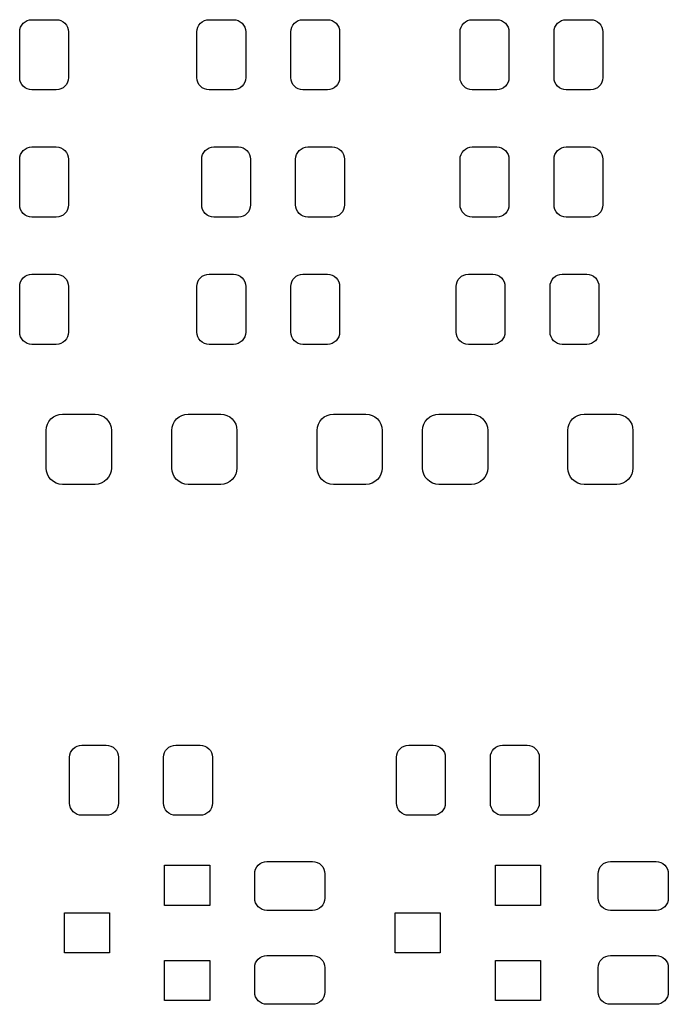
# Model space of a CAD drawing. Extents: x 0.14 to 2.33, y -2.15 to -0.5.
# Tile 5 of 5: x 1.82 to 2.33, y -1.39 to -0.61. Entities that reach past the tile are written whole.
import ezdxf

# ---------------------------------------------------------------- set-up
doc = ezdxf.new("R2010")
doc.units = 0
doc.header["$MEASUREMENT"] = 0
doc.layers.add('BLACK', color=7, linetype='CONTINUOUS')

msp = doc.modelspace()

# ---------------------------------------------------------------- linework, layer by layer
at = {"layer": 'BLACK', "linetype": 'CONTINUOUS'}
for p, q in [((1.8179, -0.620165), (1.81845, -0.618365)), ((1.81845, -0.618365), (1.81933, -0.616706)), ((1.81933, -0.616706), (1.82053, -0.615252)), ((1.82053, -0.615252), (1.82198, -0.614058)), ((1.82198, -0.614058), (1.82364, -0.613171)), ((1.82364, -0.613171), (1.82544, -0.612625)), ((1.82544, -0.612625), (1.82731, -0.612441)), ((1.82731, -0.612441), (1.84651, -0.612441)), ((1.84651, -0.612441), (1.84838, -0.612625)), ((1.84838, -0.612625), (1.85018, -0.613171)), ((1.85018, -0.613171), (1.85184, -0.614058)), ((1.85184, -0.614058), (1.85329, -0.615252)), ((1.85329, -0.615252), (1.85449, -0.616706)), ((1.85449, -0.616706), (1.85537, -0.618365)), ((1.85537, -0.618365), (1.85592, -0.620165)), ((1.95717, -0.620165), (1.95772, -0.618365)), ((1.95772, -0.618365), (1.95861, -0.616706)), ((1.95861, -0.616706), (1.9598, -0.615252)), ((1.9598, -0.615252), (1.96125, -0.614058)), ((1.96125, -0.614058), (1.96291, -0.613171)), ((1.96291, -0.613171), (1.96471, -0.612625)), ((1.96471, -0.612625), (1.96658, -0.612441)), ((1.96658, -0.612441), (1.98578, -0.612441)), ((1.98578, -0.612441), (1.98765, -0.612625)), ((1.98765, -0.612625), (1.98945, -0.613171)), ((1.98945, -0.613171), (1.99111, -0.614058)), ((1.99111, -0.614058), (1.99256, -0.615252)), ((1.99256, -0.615252), (1.99376, -0.616706)), ((1.99376, -0.616706), (1.99464, -0.618365)), ((1.99464, -0.618365), (1.99519, -0.620165)), ((2.03099, -0.620165), (2.03154, -0.618365)), ((2.03154, -0.618365), (2.03242, -0.616706)), ((2.03242, -0.616706), (2.03362, -0.615252)), ((2.03362, -0.615252), (2.03507, -0.614058)), ((2.03507, -0.614058), (2.03673, -0.613171)), ((2.03673, -0.613171), (2.03853, -0.612625)), ((2.03853, -0.612625), (2.0404, -0.612441)), ((2.0404, -0.612441), (2.0596, -0.612441)), ((2.0596, -0.612441), (2.06147, -0.612625)), ((2.06147, -0.612625), (2.06327, -0.613171)), ((2.06327, -0.613171), (2.06493, -0.614058)), ((2.06493, -0.614058), (2.06638, -0.615252)), ((2.06638, -0.615252), (2.06758, -0.616706)), ((2.06758, -0.616706), (2.06846, -0.618365)), ((2.06846, -0.618365), (2.06901, -0.620165)), ((2.16408, -0.620165), (2.16463, -0.618365)), ((2.16463, -0.618365), (2.16551, -0.616706)), ((2.16551, -0.616706), (2.16671, -0.615252)), ((2.16671, -0.615252), (2.16816, -0.614058)), ((2.16816, -0.614058), (2.16982, -0.613171)), ((2.16982, -0.613171), (2.17162, -0.612625)), ((2.17162, -0.612625), (2.17349, -0.612441)), ((2.17349, -0.612441), (2.19269, -0.612441)), ((2.19269, -0.612441), (2.19456, -0.612625)), ((2.19456, -0.612625), (2.19636, -0.613171)), ((2.19636, -0.613171), (2.19802, -0.614058)), ((2.19802, -0.614058), (2.19947, -0.615252)), ((2.19947, -0.615252), (2.20067, -0.616706)), ((2.20067, -0.616706), (2.20155, -0.618365)), ((2.20155, -0.618365), (2.2021, -0.620165)), ((2.2379, -0.620165), (2.23845, -0.618365)), ((2.23845, -0.618365), (2.23933, -0.616706)), ((2.23933, -0.616706), (2.24053, -0.615252)), ((2.24053, -0.615252), (2.24198, -0.614058)), ((2.24198, -0.614058), (2.24364, -0.613171)), ((2.24364, -0.613171), (2.24544, -0.612625)), ((2.24544, -0.612625), (2.24731, -0.612441)), ((2.24731, -0.612441), (2.26651, -0.612441)), ((2.26651, -0.612441), (2.26838, -0.612625)), ((2.26838, -0.612625), (2.27018, -0.613171)), ((2.27018, -0.613171), (2.27184, -0.614058)), ((2.27184, -0.614058), (2.27329, -0.615252)), ((2.27329, -0.615252), (2.27449, -0.616706)), ((2.27449, -0.616706), (2.27537, -0.618365)), ((2.27537, -0.618365), (2.27592, -0.620165)), ((1.81772, -0.622037), (1.8179, -0.620165)), ((1.81772, -0.657963), (1.81772, -0.622037)), ((1.85592, -0.620165), (1.8561, -0.622037)), ((1.8561, -0.622037), (1.8561, -0.657963)), ((1.95699, -0.622037), (1.95717, -0.620165)), ((1.95699, -0.657963), (1.95699, -0.622037)), ((1.99519, -0.620165), (1.99537, -0.622037)), ((1.99537, -0.622037), (1.99537, -0.657963)), ((2.03081, -0.622037), (2.03099, -0.620165)), ((2.03081, -0.657963), (2.03081, -0.622037)), ((2.06901, -0.620165), (2.06919, -0.622037)), ((2.06919, -0.622037), (2.06919, -0.657963)), ((2.1639, -0.622037), (2.16408, -0.620165)), ((2.1639, -0.657963), (2.1639, -0.622037)), ((2.2021, -0.620165), (2.20228, -0.622037)), ((2.20228, -0.622037), (2.20228, -0.657963)), ((2.23772, -0.622037), (2.2379, -0.620165)), ((2.23772, -0.657963), (2.23772, -0.622037)), ((2.27592, -0.620165), (2.2761, -0.622037)), ((2.2761, -0.622037), (2.2761, -0.657963)), ((1.8179, -0.659835), (1.81772, -0.657963)), ((1.81845, -0.661635), (1.8179, -0.659835)), ((1.81933, -0.663294), (1.81845, -0.661635)), ((1.82053, -0.664748), (1.81933, -0.663294)), ((1.82198, -0.665942), (1.82053, -0.664748)), ((1.85329, -0.664748), (1.85184, -0.665942)), ((1.85449, -0.663294), (1.85329, -0.664748)), ((1.85537, -0.661635), (1.85449, -0.663294)), ((1.85592, -0.659835), (1.85537, -0.661635)), ((1.8561, -0.657963), (1.85592, -0.659835)), ((1.95717, -0.659835), (1.95699, -0.657963)), ((1.95772, -0.661635), (1.95717, -0.659835)), ((1.95861, -0.663294), (1.95772, -0.661635)), ((1.9598, -0.664748), (1.95861, -0.663294)), ((1.96125, -0.665942), (1.9598, -0.664748)), ((1.99256, -0.664748), (1.99111, -0.665942)), ((1.99376, -0.663294), (1.99256, -0.664748)), ((1.99464, -0.661635), (1.99376, -0.663294)), ((1.99519, -0.659835), (1.99464, -0.661635)), ((1.99537, -0.657963), (1.99519, -0.659835)), ((2.03099, -0.659835), (2.03081, -0.657963)), ((2.03154, -0.661635), (2.03099, -0.659835)), ((2.03242, -0.663294), (2.03154, -0.661635)), ((2.03362, -0.664748), (2.03242, -0.663294)), ((2.03507, -0.665942), (2.03362, -0.664748)), ((2.06638, -0.664748), (2.06493, -0.665942)), ((2.06758, -0.663294), (2.06638, -0.664748)), ((2.06846, -0.661635), (2.06758, -0.663294)), ((2.06901, -0.659835), (2.06846, -0.661635)), ((2.06919, -0.657963), (2.06901, -0.659835)), ((2.16408, -0.659835), (2.1639, -0.657963)), ((2.16463, -0.661635), (2.16408, -0.659835)), ((2.16551, -0.663294), (2.16463, -0.661635)), ((2.16671, -0.664748), (2.16551, -0.663294)), ((2.16816, -0.665942), (2.16671, -0.664748)), ((2.19947, -0.664748), (2.19802, -0.665942)), ((2.20067, -0.663294), (2.19947, -0.664748)), ((2.20155, -0.661635), (2.20067, -0.663294)), ((2.2021, -0.659835), (2.20155, -0.661635)), ((2.20228, -0.657963), (2.2021, -0.659835)), ((2.2379, -0.659835), (2.23772, -0.657963)), ((2.23845, -0.661635), (2.2379, -0.659835)), ((2.23933, -0.663294), (2.23845, -0.661635)), ((2.24053, -0.664748), (2.23933, -0.663294)), ((2.24198, -0.665942), (2.24053, -0.664748)), ((2.27329, -0.664748), (2.27184, -0.665942)), ((2.27449, -0.663294), (2.27329, -0.664748)), ((2.27537, -0.661635), (2.27449, -0.663294)), ((2.27592, -0.659835), (2.27537, -0.661635)), ((2.2761, -0.657963), (2.27592, -0.659835)), ((1.82364, -0.666829), (1.82198, -0.665942)), ((1.82544, -0.667375), (1.82364, -0.666829)), ((1.82731, -0.667559), (1.82544, -0.667375)), ((1.84651, -0.667559), (1.82731, -0.667559)), ((1.84838, -0.667375), (1.84651, -0.667559)), ((1.85018, -0.666829), (1.84838, -0.667375)), ((1.85184, -0.665942), (1.85018, -0.666829)), ((1.96291, -0.666829), (1.96125, -0.665942)), ((1.96471, -0.667375), (1.96291, -0.666829)), ((1.96658, -0.667559), (1.96471, -0.667375)), ((1.98578, -0.667559), (1.96658, -0.667559)), ((1.98765, -0.667375), (1.98578, -0.667559)), ((1.98945, -0.666829), (1.98765, -0.667375)), ((1.99111, -0.665942), (1.98945, -0.666829)), ((2.03673, -0.666829), (2.03507, -0.665942)), ((2.03853, -0.667375), (2.03673, -0.666829)), ((2.0404, -0.667559), (2.03853, -0.667375)), ((2.0596, -0.667559), (2.0404, -0.667559)), ((2.06147, -0.667375), (2.0596, -0.667559)), ((2.06327, -0.666829), (2.06147, -0.667375)), ((2.06493, -0.665942), (2.06327, -0.666829)), ((2.16982, -0.666829), (2.16816, -0.665942)), ((2.17162, -0.667375), (2.16982, -0.666829)), ((2.17349, -0.667559), (2.17162, -0.667375)), ((2.19269, -0.667559), (2.17349, -0.667559)), ((2.19456, -0.667375), (2.19269, -0.667559)), ((2.19636, -0.666829), (2.19456, -0.667375)), ((2.19802, -0.665942), (2.19636, -0.666829)), ((2.24364, -0.666829), (2.24198, -0.665942)), ((2.24544, -0.667375), (2.24364, -0.666829)), ((2.24731, -0.667559), (2.24544, -0.667375)), ((2.26651, -0.667559), (2.24731, -0.667559)), ((2.26838, -0.667375), (2.26651, -0.667559)), ((2.27018, -0.666829), (2.26838, -0.667375)), ((2.27184, -0.665942), (2.27018, -0.666829)), ((1.8179, -0.720165), (1.81845, -0.718365)), ((1.81845, -0.718365), (1.81933, -0.716706)), ((1.81933, -0.716706), (1.82053, -0.715252)), ((1.82053, -0.715252), (1.82198, -0.714058)), ((1.82198, -0.714058), (1.82364, -0.713171)), ((1.82364, -0.713171), (1.82544, -0.712625)), ((1.82544, -0.712625), (1.82731, -0.712441)), ((1.82731, -0.712441), (1.84651, -0.712441)), ((1.84651, -0.712441), (1.84838, -0.712625)), ((1.84838, -0.712625), (1.85018, -0.713171)), ((1.85018, -0.713171), (1.85184, -0.714058)), ((1.85184, -0.714058), (1.85329, -0.715252)), ((1.85329, -0.715252), (1.85449, -0.716706)), ((1.85449, -0.716706), (1.85537, -0.718365)), ((1.85537, -0.718365), (1.85592, -0.720165)), ((1.96099, -0.720165), (1.96154, -0.718365)), ((1.96154, -0.718365), (1.96242, -0.716706)), ((1.96242, -0.716706), (1.96362, -0.715252)), ((1.96362, -0.715252), (1.96507, -0.714058)), ((1.96507, -0.714058), (1.96673, -0.713171)), ((1.96673, -0.713171), (1.96853, -0.712625)), ((1.96853, -0.712625), (1.9704, -0.712441)), ((1.9704, -0.712441), (1.9896, -0.712441)), ((1.9896, -0.712441), (1.99147, -0.712625)), ((1.99147, -0.712625), (1.99327, -0.713171)), ((1.99327, -0.713171), (1.99493, -0.714058)), ((1.99493, -0.714058), (1.99638, -0.715252)), ((1.99638, -0.715252), (1.99758, -0.716706)), ((1.99758, -0.716706), (1.99846, -0.718365)), ((1.99846, -0.718365), (1.99901, -0.720165)), ((2.03481, -0.720165), (2.03536, -0.718365)), ((2.03536, -0.718365), (2.03624, -0.716706)), ((2.03624, -0.716706), (2.03744, -0.715252)), ((2.03744, -0.715252), (2.03889, -0.714058)), ((2.03889, -0.714058), (2.04055, -0.713171)), ((2.04055, -0.713171), (2.04235, -0.712625)), ((2.04235, -0.712625), (2.04422, -0.712441)), ((2.04422, -0.712441), (2.06342, -0.712441)), ((2.06342, -0.712441), (2.06529, -0.712625)), ((2.06529, -0.712625), (2.06709, -0.713171)), ((2.06709, -0.713171), (2.06875, -0.714058)), ((2.06875, -0.714058), (2.0702, -0.715252)), ((2.0702, -0.715252), (2.07139, -0.716706)), ((2.07139, -0.716706), (2.07228, -0.718365)), ((2.07228, -0.718365), (2.07283, -0.720165)), ((2.16408, -0.720165), (2.16463, -0.718365)), ((2.16463, -0.718365), (2.16551, -0.716706)), ((2.16551, -0.716706), (2.16671, -0.715252)), ((2.16671, -0.715252), (2.16816, -0.714058)), ((2.16816, -0.714058), (2.16982, -0.713171)), ((2.16982, -0.713171), (2.17162, -0.712625)), ((2.17162, -0.712625), (2.17349, -0.712441)), ((2.17349, -0.712441), (2.19269, -0.712441)), ((2.19269, -0.712441), (2.19456, -0.712625)), ((2.19456, -0.712625), (2.19636, -0.713171)), ((2.19636, -0.713171), (2.19802, -0.714058)), ((2.19802, -0.714058), (2.19947, -0.715252)), ((2.19947, -0.715252), (2.20067, -0.716706)), ((2.20067, -0.716706), (2.20155, -0.718365)), ((2.20155, -0.718365), (2.2021, -0.720165)), ((2.2379, -0.720165), (2.23845, -0.718365)), ((2.23845, -0.718365), (2.23933, -0.716706)), ((2.23933, -0.716706), (2.24053, -0.715252)), ((2.24053, -0.715252), (2.24198, -0.714058)), ((2.24198, -0.714058), (2.24364, -0.713171)), ((2.24364, -0.713171), (2.24544, -0.712625)), ((2.24544, -0.712625), (2.24731, -0.712441)), ((2.24731, -0.712441), (2.26651, -0.712441)), ((2.26651, -0.712441), (2.26838, -0.712625)), ((2.26838, -0.712625), (2.27018, -0.713171)), ((2.27018, -0.713171), (2.27184, -0.714058)), ((2.27184, -0.714058), (2.27329, -0.715252)), ((2.27329, -0.715252), (2.27449, -0.716706)), ((2.27449, -0.716706), (2.27537, -0.718365)), ((2.27537, -0.718365), (2.27592, -0.720165)), ((1.81772, -0.722037), (1.8179, -0.720165)), ((1.81772, -0.757963), (1.81772, -0.722037)), ((1.85592, -0.720165), (1.8561, -0.722037)), ((1.8561, -0.722037), (1.8561, -0.757963)), ((1.96081, -0.722037), (1.96099, -0.720165)), ((1.96081, -0.757963), (1.96081, -0.722037)), ((1.99901, -0.720165), (1.99919, -0.722037)), ((1.99919, -0.722037), (1.99919, -0.757963)), ((2.03463, -0.722037), (2.03481, -0.720165)), ((2.03463, -0.757963), (2.03463, -0.722037)), ((2.07283, -0.720165), (2.07301, -0.722037)), ((2.07301, -0.722037), (2.07301, -0.757963)), ((2.1639, -0.722037), (2.16408, -0.720165)), ((2.1639, -0.757963), (2.1639, -0.722037)), ((2.2021, -0.720165), (2.20228, -0.722037)), ((2.20228, -0.722037), (2.20228, -0.757963)), ((2.23772, -0.722037), (2.2379, -0.720165)), ((2.23772, -0.757963), (2.23772, -0.722037)), ((2.27592, -0.720165), (2.2761, -0.722037)), ((2.2761, -0.722037), (2.2761, -0.757963)), ((1.8179, -0.759835), (1.81772, -0.757963)), ((1.8561, -0.757963), (1.85592, -0.759835)), ((1.96099, -0.759835), (1.96081, -0.757963)), ((1.99919, -0.757963), (1.99901, -0.759835)), ((2.03481, -0.759835), (2.03463, -0.757963)), ((2.07301, -0.757963), (2.07283, -0.759835)), ((2.16408, -0.759835), (2.1639, -0.757963)), ((2.20228, -0.757963), (2.2021, -0.759835)), ((2.2379, -0.759835), (2.23772, -0.757963)), ((2.2761, -0.757963), (2.27592, -0.759835)), ((1.81845, -0.761635), (1.8179, -0.759835)), ((1.81933, -0.763294), (1.81845, -0.761635)), ((1.82053, -0.764748), (1.81933, -0.763294)), ((1.82198, -0.765942), (1.82053, -0.764748)), ((1.85329, -0.764748), (1.85184, -0.765942)), ((1.85449, -0.763294), (1.85329, -0.764748)), ((1.85537, -0.761635), (1.85449, -0.763294)), ((1.85592, -0.759835), (1.85537, -0.761635)), ((1.96154, -0.761635), (1.96099, -0.759835)), ((1.96242, -0.763294), (1.96154, -0.761635)), ((1.96362, -0.764748), (1.96242, -0.763294)), ((1.96507, -0.765942), (1.96362, -0.764748)), ((1.99638, -0.764748), (1.99493, -0.765942)), ((1.99758, -0.763294), (1.99638, -0.764748)), ((1.99846, -0.761635), (1.99758, -0.763294)), ((1.99901, -0.759835), (1.99846, -0.761635)), ((2.03536, -0.761635), (2.03481, -0.759835)), ((2.03624, -0.763294), (2.03536, -0.761635)), ((2.03744, -0.764748), (2.03624, -0.763294)), ((2.03889, -0.765942), (2.03744, -0.764748)), ((2.0702, -0.764748), (2.06875, -0.765942)), ((2.07139, -0.763294), (2.0702, -0.764748)), ((2.07228, -0.761635), (2.07139, -0.763294)), ((2.07283, -0.759835), (2.07228, -0.761635)), ((2.16463, -0.761635), (2.16408, -0.759835)), ((2.16551, -0.763294), (2.16463, -0.761635)), ((2.16671, -0.764748), (2.16551, -0.763294)), ((2.16816, -0.765942), (2.16671, -0.764748)), ((2.19947, -0.764748), (2.19802, -0.765942)), ((2.20067, -0.763294), (2.19947, -0.764748)), ((2.20155, -0.761635), (2.20067, -0.763294)), ((2.2021, -0.759835), (2.20155, -0.761635)), ((2.23845, -0.761635), (2.2379, -0.759835)), ((2.23933, -0.763294), (2.23845, -0.761635)), ((2.24053, -0.764748), (2.23933, -0.763294)), ((2.24198, -0.765942), (2.24053, -0.764748)), ((2.27329, -0.764748), (2.27184, -0.765942)), ((2.27449, -0.763294), (2.27329, -0.764748)), ((2.27537, -0.761635), (2.27449, -0.763294)), ((2.27592, -0.759835), (2.27537, -0.761635)), ((1.82364, -0.766829), (1.82198, -0.765942)), ((1.82544, -0.767375), (1.82364, -0.766829)), ((1.82731, -0.767559), (1.82544, -0.767375)), ((1.84651, -0.767559), (1.82731, -0.767559)), ((1.84838, -0.767375), (1.84651, -0.767559)), ((1.85018, -0.766829), (1.84838, -0.767375)), ((1.85184, -0.765942), (1.85018, -0.766829)), ((1.96673, -0.766829), (1.96507, -0.765942)), ((1.96853, -0.767375), (1.96673, -0.766829)), ((1.9704, -0.767559), (1.96853, -0.767375)), ((1.9896, -0.767559), (1.9704, -0.767559)), ((1.99147, -0.767375), (1.9896, -0.767559)), ((1.99327, -0.766829), (1.99147, -0.767375)), ((1.99493, -0.765942), (1.99327, -0.766829)), ((2.04055, -0.766829), (2.03889, -0.765942)), ((2.04235, -0.767375), (2.04055, -0.766829)), ((2.04422, -0.767559), (2.04235, -0.767375)), ((2.06342, -0.767559), (2.04422, -0.767559)), ((2.06529, -0.767375), (2.06342, -0.767559)), ((2.06709, -0.766829), (2.06529, -0.767375)), ((2.06875, -0.765942), (2.06709, -0.766829)), ((2.16982, -0.766829), (2.16816, -0.765942)), ((2.17162, -0.767375), (2.16982, -0.766829)), ((2.17349, -0.767559), (2.17162, -0.767375)), ((2.19269, -0.767559), (2.17349, -0.767559)), ((2.19456, -0.767375), (2.19269, -0.767559)), ((2.19636, -0.766829), (2.19456, -0.767375)), ((2.19802, -0.765942), (2.19636, -0.766829)), ((2.24364, -0.766829), (2.24198, -0.765942)), ((2.24544, -0.767375), (2.24364, -0.766829)), ((2.24731, -0.767559), (2.24544, -0.767375)), ((2.26651, -0.767559), (2.24731, -0.767559)), ((2.26838, -0.767375), (2.26651, -0.767559)), ((2.27018, -0.766829), (2.26838, -0.767375)), ((2.27184, -0.765942), (2.27018, -0.766829)), ((1.8179, -0.820165), (1.81845, -0.818365)), ((1.81845, -0.818365), (1.81933, -0.816706)), ((1.81933, -0.816706), (1.82053, -0.815252)), ((1.82053, -0.815252), (1.82198, -0.814058)), ((1.82198, -0.814058), (1.82364, -0.813171)), ((1.82364, -0.813171), (1.82544, -0.812625)), ((1.82544, -0.812625), (1.82731, -0.812441)), ((1.82731, -0.812441), (1.84651, -0.812441)), ((1.84651, -0.812441), (1.84838, -0.812625)), ((1.84838, -0.812625), (1.85018, -0.813171)), ((1.85018, -0.813171), (1.85184, -0.814058)), ((1.85184, -0.814058), (1.85329, -0.815252)), ((1.85329, -0.815252), (1.85449, -0.816706)), ((1.85449, -0.816706), (1.85537, -0.818365)), ((1.85537, -0.818365), (1.85592, -0.820165)), ((1.95717, -0.820165), (1.95772, -0.818365)), ((1.95772, -0.818365), (1.95861, -0.816706)), ((1.95861, -0.816706), (1.9598, -0.815252)), ((1.9598, -0.815252), (1.96125, -0.814058)), ((1.96125, -0.814058), (1.96291, -0.813171)), ((1.96291, -0.813171), (1.96471, -0.812625)), ((1.96471, -0.812625), (1.96658, -0.812441)), ((1.96658, -0.812441), (1.98578, -0.812441)), ((1.98578, -0.812441), (1.98765, -0.812625)), ((1.98765, -0.812625), (1.98945, -0.813171)), ((1.98945, -0.813171), (1.99111, -0.814058)), ((1.99111, -0.814058), (1.99256, -0.815252)), ((1.99256, -0.815252), (1.99376, -0.816706)), ((1.99376, -0.816706), (1.99464, -0.818365)), ((1.99464, -0.818365), (1.99519, -0.820165)), ((2.03099, -0.820165), (2.03154, -0.818365)), ((2.03154, -0.818365), (2.03242, -0.816706)), ((2.03242, -0.816706), (2.03362, -0.815252)), ((2.03362, -0.815252), (2.03507, -0.814058)), ((2.03507, -0.814058), (2.03673, -0.813171)), ((2.03673, -0.813171), (2.03853, -0.812625)), ((2.03853, -0.812625), (2.0404, -0.812441)), ((2.0404, -0.812441), (2.0596, -0.812441)), ((2.0596, -0.812441), (2.06147, -0.812625)), ((2.06147, -0.812625), (2.06327, -0.813171)), ((2.06327, -0.813171), (2.06493, -0.814058)), ((2.06493, -0.814058), (2.06638, -0.815252)), ((2.06638, -0.815252), (2.06758, -0.816706)), ((2.06758, -0.816706), (2.06846, -0.818365)), ((2.06846, -0.818365), (2.06901, -0.820165)), ((2.16099, -0.820165), (2.16154, -0.818365)), ((2.16154, -0.818365), (2.16242, -0.816706)), ((2.16242, -0.816706), (2.16362, -0.815252)), ((2.16362, -0.815252), (2.16507, -0.814058)), ((2.16507, -0.814058), (2.16673, -0.813171)), ((2.16673, -0.813171), (2.16853, -0.812625)), ((2.16853, -0.812625), (2.1704, -0.812441)), ((2.1704, -0.812441), (2.1896, -0.812441)), ((2.1896, -0.812441), (2.19147, -0.812625)), ((2.19147, -0.812625), (2.19327, -0.813171)), ((2.19327, -0.813171), (2.19493, -0.814058)), ((2.19493, -0.814058), (2.19638, -0.815252)), ((2.19638, -0.815252), (2.19758, -0.816706)), ((2.19758, -0.816706), (2.19846, -0.818365)), ((2.19846, -0.818365), (2.19901, -0.820165)), ((2.23481, -0.820165), (2.23536, -0.818365)), ((2.23536, -0.818365), (2.23624, -0.816706)), ((2.23624, -0.816706), (2.23744, -0.815252)), ((2.23744, -0.815252), (2.23889, -0.814058)), ((2.23889, -0.814058), (2.24055, -0.813171)), ((2.24055, -0.813171), (2.24235, -0.812625)), ((2.24235, -0.812625), (2.24422, -0.812441)), ((2.24422, -0.812441), (2.26342, -0.812441)), ((2.26342, -0.812441), (2.26529, -0.812625)), ((2.26529, -0.812625), (2.26709, -0.813171)), ((2.26709, -0.813171), (2.26875, -0.814058)), ((2.26875, -0.814058), (2.2702, -0.815252)), ((2.2702, -0.815252), (2.27139, -0.816706)), ((2.27139, -0.816706), (2.27228, -0.818365)), ((2.27228, -0.818365), (2.27283, -0.820165)), ((1.81772, -0.822037), (1.8179, -0.820165)), ((1.81772, -0.857963), (1.81772, -0.822037)), ((1.85592, -0.820165), (1.8561, -0.822037)), ((1.8561, -0.822037), (1.8561, -0.857963)), ((1.95699, -0.822037), (1.95717, -0.820165)), ((1.95699, -0.857963), (1.95699, -0.822037)), ((1.99519, -0.820165), (1.99537, -0.822037)), ((1.99537, -0.822037), (1.99537, -0.857963)), ((2.03081, -0.822037), (2.03099, -0.820165)), ((2.03081, -0.857963), (2.03081, -0.822037)), ((2.06901, -0.820165), (2.06919, -0.822037)), ((2.06919, -0.822037), (2.06919, -0.857963)), ((2.16081, -0.822037), (2.16099, -0.820165)), ((2.16081, -0.857963), (2.16081, -0.822037)), ((2.19901, -0.820165), (2.19919, -0.822037)), ((2.19919, -0.822037), (2.19919, -0.857963)), ((2.23463, -0.822037), (2.23481, -0.820165)), ((2.23463, -0.857963), (2.23463, -0.822037)), ((2.27283, -0.820165), (2.27301, -0.822037)), ((2.27301, -0.822037), (2.27301, -0.857963)), ((1.8179, -0.859835), (1.81772, -0.857963)), ((1.8561, -0.857963), (1.85592, -0.859835)), ((1.95717, -0.859835), (1.95699, -0.857963)), ((1.99537, -0.857963), (1.99519, -0.859835)), ((2.03099, -0.859835), (2.03081, -0.857963)), ((2.06919, -0.857963), (2.06901, -0.859835)), ((2.16099, -0.859835), (2.16081, -0.857963)), ((2.19919, -0.857963), (2.19901, -0.859835)), ((2.23481, -0.859835), (2.23463, -0.857963)), ((2.27301, -0.857963), (2.27283, -0.859835)), ((1.81845, -0.861635), (1.8179, -0.859835)), ((1.81933, -0.863294), (1.81845, -0.861635)), ((1.82053, -0.864748), (1.81933, -0.863294)), ((1.82198, -0.865942), (1.82053, -0.864748)), ((1.82364, -0.866829), (1.82198, -0.865942)), ((1.85184, -0.865942), (1.85018, -0.866829)), ((1.85329, -0.864748), (1.85184, -0.865942)), ((1.85449, -0.863294), (1.85329, -0.864748)), ((1.85537, -0.861635), (1.85449, -0.863294)), ((1.85592, -0.859835), (1.85537, -0.861635)), ((1.95772, -0.861635), (1.95717, -0.859835)), ((1.95861, -0.863294), (1.95772, -0.861635)), ((1.9598, -0.864748), (1.95861, -0.863294)), ((1.96125, -0.865942), (1.9598, -0.864748)), ((1.96291, -0.866829), (1.96125, -0.865942)), ((1.99111, -0.865942), (1.98945, -0.866829)), ((1.99256, -0.864748), (1.99111, -0.865942)), ((1.99376, -0.863294), (1.99256, -0.864748)), ((1.99464, -0.861635), (1.99376, -0.863294)), ((1.99519, -0.859835), (1.99464, -0.861635)), ((2.03154, -0.861635), (2.03099, -0.859835)), ((2.03242, -0.863294), (2.03154, -0.861635)), ((2.03362, -0.864748), (2.03242, -0.863294)), ((2.03507, -0.865942), (2.03362, -0.864748)), ((2.03673, -0.866829), (2.03507, -0.865942)), ((2.06493, -0.865942), (2.06327, -0.866829)), ((2.06638, -0.864748), (2.06493, -0.865942)), ((2.06758, -0.863294), (2.06638, -0.864748)), ((2.06846, -0.861635), (2.06758, -0.863294)), ((2.06901, -0.859835), (2.06846, -0.861635)), ((2.16154, -0.861635), (2.16099, -0.859835)), ((2.16242, -0.863294), (2.16154, -0.861635)), ((2.16362, -0.864748), (2.16242, -0.863294)), ((2.16507, -0.865942), (2.16362, -0.864748)), ((2.16673, -0.866829), (2.16507, -0.865942)), ((2.19493, -0.865942), (2.19327, -0.866829)), ((2.19638, -0.864748), (2.19493, -0.865942)), ((2.19758, -0.863294), (2.19638, -0.864748)), ((2.19846, -0.861635), (2.19758, -0.863294)), ((2.19901, -0.859835), (2.19846, -0.861635)), ((2.23536, -0.861635), (2.23481, -0.859835)), ((2.23624, -0.863294), (2.23536, -0.861635)), ((2.23744, -0.864748), (2.23624, -0.863294)), ((2.23889, -0.865942), (2.23744, -0.864748)), ((2.24055, -0.866829), (2.23889, -0.865942)), ((2.26875, -0.865942), (2.26709, -0.866829)), ((2.2702, -0.864748), (2.26875, -0.865942)), ((2.27139, -0.863294), (2.2702, -0.864748)), ((2.27228, -0.861635), (2.27139, -0.863294)), ((2.27283, -0.859835), (2.27228, -0.861635)), ((1.82544, -0.867375), (1.82364, -0.866829)), ((1.82731, -0.867559), (1.82544, -0.867375)), ((1.84651, -0.867559), (1.82731, -0.867559)), ((1.84838, -0.867375), (1.84651, -0.867559)), ((1.85018, -0.866829), (1.84838, -0.867375)), ((1.96471, -0.867375), (1.96291, -0.866829)), ((1.96658, -0.867559), (1.96471, -0.867375)), ((1.98578, -0.867559), (1.96658, -0.867559)), ((1.98765, -0.867375), (1.98578, -0.867559)), ((1.98945, -0.866829), (1.98765, -0.867375)), ((2.03853, -0.867375), (2.03673, -0.866829)), ((2.0404, -0.867559), (2.03853, -0.867375)), ((2.0596, -0.867559), (2.0404, -0.867559)), ((2.06147, -0.867375), (2.0596, -0.867559)), ((2.06327, -0.866829), (2.06147, -0.867375)), ((2.16853, -0.867375), (2.16673, -0.866829)), ((2.1704, -0.867559), (2.16853, -0.867375)), ((2.1896, -0.867559), (2.1704, -0.867559)), ((2.19147, -0.867375), (2.1896, -0.867559)), ((2.19327, -0.866829), (2.19147, -0.867375)), ((2.24235, -0.867375), (2.24055, -0.866829)), ((2.24422, -0.867559), (2.24235, -0.867375)), ((2.26342, -0.867559), (2.24422, -0.867559)), ((2.26529, -0.867375), (2.26342, -0.867559)), ((2.26709, -0.866829), (2.26529, -0.867375)), ((1.83956, -0.93034), (1.84074, -0.928128)), ((1.84074, -0.928128), (1.84233, -0.926189)), ((1.84233, -0.926189), (1.84427, -0.924597)), ((1.84427, -0.924597), (1.84648, -0.923415)), ((1.84648, -0.923415), (1.84888, -0.922687)), ((1.84888, -0.922687), (1.85138, -0.922441)), ((1.85138, -0.922441), (1.87697, -0.922441)), ((1.87697, -0.922441), (1.87946, -0.922687)), ((1.87946, -0.922687), (1.88187, -0.923415)), ((1.88187, -0.923415), (1.88408, -0.924597)), ((1.88408, -0.924597), (1.88602, -0.926189)), ((1.88602, -0.926189), (1.88761, -0.928128)), ((1.88761, -0.928128), (1.88879, -0.93034)), ((1.9383, -0.93034), (1.93948, -0.928128)), ((1.93948, -0.928128), (1.94107, -0.926189)), ((1.94107, -0.926189), (1.94301, -0.924597)), ((1.94301, -0.924597), (1.94522, -0.923415)), ((1.94522, -0.923415), (1.94762, -0.922687)), ((1.94762, -0.922687), (1.95012, -0.922441)), ((1.95012, -0.922441), (1.97571, -0.922441)), ((1.97571, -0.922441), (1.9782, -0.922687)), ((1.9782, -0.922687), (1.98061, -0.923415)), ((1.98061, -0.923415), (1.98282, -0.924597)), ((1.98282, -0.924597), (1.98476, -0.926189)), ((1.98476, -0.926189), (1.98635, -0.928128)), ((1.98635, -0.928128), (1.98753, -0.93034)), ((2.05247, -0.93034), (2.05365, -0.928128)), ((2.05365, -0.928128), (2.05524, -0.926189)), ((2.05524, -0.926189), (2.05718, -0.924597)), ((2.05718, -0.924597), (2.05939, -0.923415)), ((2.05939, -0.923415), (2.0618, -0.922687)), ((2.0618, -0.922687), (2.06429, -0.922441)), ((2.06429, -0.922441), (2.08988, -0.922441)), ((2.08988, -0.922441), (2.09238, -0.922687)), ((2.09238, -0.922687), (2.09478, -0.923415)), ((2.09478, -0.923415), (2.09699, -0.924597)), ((2.09699, -0.924597), (2.09893, -0.926189)), ((2.09893, -0.926189), (2.10052, -0.928128)), ((2.10052, -0.928128), (2.1017, -0.93034)), ((2.13538, -0.93034), (2.13657, -0.928128)), ((2.13657, -0.928128), (2.13816, -0.926189)), ((2.13816, -0.926189), (2.1401, -0.924597)), ((2.1401, -0.924597), (2.14231, -0.923415)), ((2.14231, -0.923415), (2.14471, -0.922687)), ((2.14471, -0.922687), (2.1472, -0.922441)), ((2.1472, -0.922441), (2.1728, -0.922441)), ((2.1728, -0.922441), (2.17529, -0.922687)), ((2.17529, -0.922687), (2.17769, -0.923415)), ((2.17769, -0.923415), (2.1799, -0.924597)), ((2.1799, -0.924597), (2.18184, -0.926189)), ((2.18184, -0.926189), (2.18343, -0.928128)), ((2.18343, -0.928128), (2.18462, -0.93034)), ((2.24956, -0.93034), (2.25074, -0.928128)), ((2.25074, -0.928128), (2.25233, -0.926189)), ((2.25233, -0.926189), (2.25427, -0.924597)), ((2.25427, -0.924597), (2.25648, -0.923415)), ((2.25648, -0.923415), (2.25888, -0.922687)), ((2.25888, -0.922687), (2.26138, -0.922441)), ((2.26138, -0.922441), (2.28697, -0.922441)), ((2.28697, -0.922441), (2.28946, -0.922687)), ((2.28946, -0.922687), (2.29187, -0.923415)), ((2.29187, -0.923415), (2.29408, -0.924597)), ((2.29408, -0.924597), (2.29602, -0.926189)), ((2.29602, -0.926189), (2.29761, -0.928128)), ((2.29761, -0.928128), (2.29879, -0.93034)), ((1.83858, -0.935236), (1.83883, -0.93274)), ((1.83858, -0.964764), (1.83858, -0.935236)), ((1.83883, -0.93274), (1.83956, -0.93034)), ((1.88879, -0.93034), (1.88952, -0.93274)), ((1.88952, -0.93274), (1.88976, -0.935236)), ((1.88976, -0.935236), (1.88976, -0.964764)), ((1.93732, -0.935236), (1.93757, -0.93274)), ((1.93732, -0.964764), (1.93732, -0.935236)), ((1.93757, -0.93274), (1.9383, -0.93034)), ((1.98753, -0.93034), (1.98826, -0.93274)), ((1.98826, -0.93274), (1.9885, -0.935236)), ((1.9885, -0.935236), (1.9885, -0.964764)), ((2.0515, -0.935236), (2.05174, -0.93274)), ((2.0515, -0.964764), (2.0515, -0.935236)), ((2.05174, -0.93274), (2.05247, -0.93034)), ((2.1017, -0.93034), (2.10243, -0.93274)), ((2.10243, -0.93274), (2.10268, -0.935236)), ((2.10268, -0.935236), (2.10268, -0.964764)), ((2.13441, -0.935236), (2.13466, -0.93274)), ((2.13441, -0.964764), (2.13441, -0.935236)), ((2.13466, -0.93274), (2.13538, -0.93034)), ((2.18462, -0.93034), (2.18534, -0.93274)), ((2.18534, -0.93274), (2.18559, -0.935236)), ((2.18559, -0.935236), (2.18559, -0.964764)), ((2.24858, -0.935236), (2.24883, -0.93274)), ((2.24858, -0.964764), (2.24858, -0.935236)), ((2.24883, -0.93274), (2.24956, -0.93034)), ((2.29879, -0.93034), (2.29952, -0.93274)), ((2.29952, -0.93274), (2.29976, -0.935236)), ((2.29976, -0.935236), (2.29976, -0.964764)), ((1.83883, -0.96726), (1.83858, -0.964764)), ((1.88976, -0.964764), (1.88952, -0.96726)), ((1.93757, -0.96726), (1.93732, -0.964764)), ((1.9885, -0.964764), (1.98826, -0.96726)), ((2.05174, -0.96726), (2.0515, -0.964764)), ((2.10268, -0.964764), (2.10243, -0.96726)), ((2.13466, -0.96726), (2.13441, -0.964764)), ((2.18559, -0.964764), (2.18534, -0.96726)), ((2.24883, -0.96726), (2.24858, -0.964764)), ((2.29976, -0.964764), (2.29952, -0.96726)), ((1.83956, -0.96966), (1.83883, -0.96726)), ((1.84074, -0.971872), (1.83956, -0.96966)), ((1.84233, -0.973811), (1.84074, -0.971872)), ((1.84427, -0.975403), (1.84233, -0.973811)), ((1.88602, -0.973811), (1.88408, -0.975403)), ((1.88761, -0.971872), (1.88602, -0.973811)), ((1.88879, -0.96966), (1.88761, -0.971872)), ((1.88952, -0.96726), (1.88879, -0.96966)), ((1.9383, -0.96966), (1.93757, -0.96726)), ((1.93948, -0.971872), (1.9383, -0.96966)), ((1.94107, -0.973811), (1.93948, -0.971872)), ((1.94301, -0.975403), (1.94107, -0.973811)), ((1.98476, -0.973811), (1.98282, -0.975403)), ((1.98635, -0.971872), (1.98476, -0.973811)), ((1.98753, -0.96966), (1.98635, -0.971872)), ((1.98826, -0.96726), (1.98753, -0.96966)), ((2.05247, -0.96966), (2.05174, -0.96726)), ((2.05365, -0.971872), (2.05247, -0.96966)), ((2.05524, -0.973811), (2.05365, -0.971872)), ((2.05718, -0.975403), (2.05524, -0.973811)), ((2.09893, -0.973811), (2.09699, -0.975403)), ((2.10052, -0.971872), (2.09893, -0.973811)), ((2.1017, -0.96966), (2.10052, -0.971872)), ((2.10243, -0.96726), (2.1017, -0.96966)), ((2.13538, -0.96966), (2.13466, -0.96726)), ((2.13657, -0.971872), (2.13538, -0.96966)), ((2.13816, -0.973811), (2.13657, -0.971872)), ((2.1401, -0.975403), (2.13816, -0.973811)), ((2.18184, -0.973811), (2.1799, -0.975403)), ((2.18343, -0.971872), (2.18184, -0.973811)), ((2.18462, -0.96966), (2.18343, -0.971872)), ((2.18534, -0.96726), (2.18462, -0.96966)), ((2.24956, -0.96966), (2.24883, -0.96726)), ((2.25074, -0.971872), (2.24956, -0.96966)), ((2.25233, -0.973811), (2.25074, -0.971872)), ((2.25427, -0.975403), (2.25233, -0.973811)), ((2.29602, -0.973811), (2.29408, -0.975403)), ((2.29761, -0.971872), (2.29602, -0.973811)), ((2.29879, -0.96966), (2.29761, -0.971872)), ((2.29952, -0.96726), (2.29879, -0.96966)), ((1.84648, -0.976585), (1.84427, -0.975403)), ((1.84888, -0.977313), (1.84648, -0.976585)), ((1.85138, -0.977559), (1.84888, -0.977313)), ((1.87697, -0.977559), (1.85138, -0.977559)), ((1.87946, -0.977313), (1.87697, -0.977559)), ((1.88187, -0.976585), (1.87946, -0.977313)), ((1.88408, -0.975403), (1.88187, -0.976585)), ((1.94522, -0.976585), (1.94301, -0.975403)), ((1.94762, -0.977313), (1.94522, -0.976585)), ((1.95012, -0.977559), (1.94762, -0.977313)), ((1.97571, -0.977559), (1.95012, -0.977559)), ((1.9782, -0.977313), (1.97571, -0.977559)), ((1.98061, -0.976585), (1.9782, -0.977313)), ((1.98282, -0.975403), (1.98061, -0.976585)), ((2.05939, -0.976585), (2.05718, -0.975403)), ((2.0618, -0.977313), (2.05939, -0.976585)), ((2.06429, -0.977559), (2.0618, -0.977313)), ((2.08988, -0.977559), (2.06429, -0.977559)), ((2.09238, -0.977313), (2.08988, -0.977559)), ((2.09478, -0.976585), (2.09238, -0.977313)), ((2.09699, -0.975403), (2.09478, -0.976585)), ((2.14231, -0.976585), (2.1401, -0.975403)), ((2.14471, -0.977313), (2.14231, -0.976585)), ((2.1472, -0.977559), (2.14471, -0.977313)), ((2.1728, -0.977559), (2.1472, -0.977559)), ((2.17529, -0.977313), (2.1728, -0.977559)), ((2.17769, -0.976585), (2.17529, -0.977313)), ((2.1799, -0.975403), (2.17769, -0.976585)), ((2.25648, -0.976585), (2.25427, -0.975403)), ((2.25888, -0.977313), (2.25648, -0.976585)), ((2.26138, -0.977559), (2.25888, -0.977313)), ((2.28697, -0.977559), (2.26138, -0.977559)), ((2.28946, -0.977313), (2.28697, -0.977559)), ((2.29187, -0.976585), (2.28946, -0.977313)), ((2.29408, -0.975403), (2.29187, -0.976585)), ((1.86125, -1.18406), (1.86291, -1.18317)), ((1.86291, -1.18317), (1.86471, -1.18263)), ((1.86471, -1.18263), (1.86658, -1.18244)), ((1.86658, -1.18244), (1.88578, -1.18244)), ((1.88578, -1.18244), (1.88765, -1.18263)), ((1.88765, -1.18263), (1.88945, -1.18317)), ((1.88945, -1.18317), (1.89111, -1.18406)), ((1.93507, -1.18406), (1.93673, -1.18317)), ((1.93673, -1.18317), (1.93853, -1.18263)), ((1.93853, -1.18263), (1.9404, -1.18244)), ((1.9404, -1.18244), (1.9596, -1.18244)), ((1.9596, -1.18244), (1.96147, -1.18263)), ((1.96147, -1.18263), (1.96327, -1.18317)), ((1.96327, -1.18317), (1.96493, -1.18406)), ((2.11816, -1.18406), (2.11982, -1.18317)), ((2.11982, -1.18317), (2.12162, -1.18263)), ((2.12162, -1.18263), (2.12349, -1.18244)), ((2.12349, -1.18244), (2.14269, -1.18244)), ((2.14269, -1.18244), (2.14456, -1.18263)), ((2.14456, -1.18263), (2.14636, -1.18317)), ((2.14636, -1.18317), (2.14802, -1.18406)), ((2.19198, -1.18406), (2.19364, -1.18317)), ((2.19364, -1.18317), (2.19544, -1.18263)), ((2.19544, -1.18263), (2.19731, -1.18244)), ((2.19731, -1.18244), (2.21651, -1.18244)), ((2.21651, -1.18244), (2.21838, -1.18263)), ((2.21838, -1.18263), (2.22018, -1.18317)), ((2.22018, -1.18317), (2.22184, -1.18406)), ((1.85699, -1.19204), (1.85717, -1.19017)), ((1.85717, -1.19017), (1.85772, -1.18836)), ((1.85772, -1.18836), (1.85861, -1.18671)), ((1.85861, -1.18671), (1.8598, -1.18525)), ((1.8598, -1.18525), (1.86125, -1.18406)), ((1.89111, -1.18406), (1.89256, -1.18525)), ((1.89256, -1.18525), (1.89376, -1.18671)), ((1.89376, -1.18671), (1.89464, -1.18836)), ((1.89464, -1.18836), (1.89519, -1.19017)), ((1.89519, -1.19017), (1.89537, -1.19204)), ((1.93081, -1.19204), (1.93099, -1.19017)), ((1.93099, -1.19017), (1.93154, -1.18836)), ((1.93154, -1.18836), (1.93242, -1.18671)), ((1.93242, -1.18671), (1.93362, -1.18525)), ((1.93362, -1.18525), (1.93507, -1.18406)), ((1.96493, -1.18406), (1.96638, -1.18525)), ((1.96638, -1.18525), (1.96758, -1.18671)), ((1.96758, -1.18671), (1.96846, -1.18836)), ((1.96846, -1.18836), (1.96901, -1.19017)), ((1.96901, -1.19017), (1.96919, -1.19204)), ((2.1139, -1.19204), (2.11408, -1.19017)), ((2.11408, -1.19017), (2.11463, -1.18836)), ((2.11463, -1.18836), (2.11551, -1.18671)), ((2.11551, -1.18671), (2.11671, -1.18525)), ((2.11671, -1.18525), (2.11816, -1.18406)), ((2.14802, -1.18406), (2.14947, -1.18525)), ((2.14947, -1.18525), (2.15067, -1.18671)), ((2.15067, -1.18671), (2.15155, -1.18836)), ((2.15155, -1.18836), (2.1521, -1.19017)), ((2.1521, -1.19017), (2.15228, -1.19204)), ((2.18772, -1.19204), (2.1879, -1.19017)), ((2.1879, -1.19017), (2.18845, -1.18836)), ((2.18845, -1.18836), (2.18933, -1.18671)), ((2.18933, -1.18671), (2.19053, -1.18525)), ((2.19053, -1.18525), (2.19198, -1.18406)), ((2.22184, -1.18406), (2.22329, -1.18525)), ((2.22329, -1.18525), (2.22449, -1.18671)), ((2.22449, -1.18671), (2.22537, -1.18836)), ((2.22537, -1.18836), (2.22592, -1.19017)), ((2.22592, -1.19017), (2.2261, -1.19204)), ((1.85699, -1.22796), (1.85699, -1.19204)), ((1.89537, -1.19204), (1.89537, -1.22796)), ((1.93081, -1.22796), (1.93081, -1.19204)), ((1.96919, -1.19204), (1.96919, -1.22796)), ((2.1139, -1.22796), (2.1139, -1.19204)), ((2.15228, -1.19204), (2.15228, -1.22796)), ((2.18772, -1.22796), (2.18772, -1.19204)), ((2.2261, -1.19204), (2.2261, -1.22796)), ((1.85717, -1.22983), (1.85699, -1.22796)), ((1.85772, -1.23164), (1.85717, -1.22983)), ((1.89519, -1.22983), (1.89464, -1.23164)), ((1.89537, -1.22796), (1.89519, -1.22983)), ((1.93099, -1.22983), (1.93081, -1.22796)), ((1.93154, -1.23164), (1.93099, -1.22983)), ((1.96901, -1.22983), (1.96846, -1.23164)), ((1.96919, -1.22796), (1.96901, -1.22983)), ((2.11408, -1.22983), (2.1139, -1.22796)), ((2.11463, -1.23164), (2.11408, -1.22983)), ((2.1521, -1.22983), (2.15155, -1.23164)), ((2.15228, -1.22796), (2.1521, -1.22983)), ((2.1879, -1.22983), (2.18772, -1.22796)), ((2.18845, -1.23164), (2.1879, -1.22983)), ((2.22592, -1.22983), (2.22537, -1.23164)), ((2.2261, -1.22796), (2.22592, -1.22983)), ((1.85861, -1.23329), (1.85772, -1.23164)), ((1.8598, -1.23475), (1.85861, -1.23329)), ((1.86125, -1.23594), (1.8598, -1.23475)), ((1.86291, -1.23683), (1.86125, -1.23594)), ((1.86471, -1.23737), (1.86291, -1.23683)), ((1.86658, -1.23756), (1.86471, -1.23737)), ((1.88578, -1.23756), (1.86658, -1.23756)), ((1.88765, -1.23737), (1.88578, -1.23756)), ((1.88945, -1.23683), (1.88765, -1.23737)), ((1.89111, -1.23594), (1.88945, -1.23683)), ((1.89256, -1.23475), (1.89111, -1.23594)), ((1.89376, -1.23329), (1.89256, -1.23475)), ((1.89464, -1.23164), (1.89376, -1.23329)), ((1.93242, -1.23329), (1.93154, -1.23164)), ((1.93362, -1.23475), (1.93242, -1.23329)), ((1.93507, -1.23594), (1.93362, -1.23475)), ((1.93673, -1.23683), (1.93507, -1.23594)), ((1.93853, -1.23737), (1.93673, -1.23683)), ((1.9404, -1.23756), (1.93853, -1.23737)), ((1.9596, -1.23756), (1.9404, -1.23756)), ((1.96147, -1.23737), (1.9596, -1.23756)), ((1.96327, -1.23683), (1.96147, -1.23737)), ((1.96493, -1.23594), (1.96327, -1.23683)), ((1.96638, -1.23475), (1.96493, -1.23594)), ((1.96758, -1.23329), (1.96638, -1.23475)), ((1.96846, -1.23164), (1.96758, -1.23329)), ((2.11551, -1.23329), (2.11463, -1.23164)), ((2.11671, -1.23475), (2.11551, -1.23329)), ((2.11816, -1.23594), (2.11671, -1.23475)), ((2.11982, -1.23683), (2.11816, -1.23594)), ((2.12162, -1.23737), (2.11982, -1.23683)), ((2.12349, -1.23756), (2.12162, -1.23737)), ((2.14269, -1.23756), (2.12349, -1.23756)), ((2.14456, -1.23737), (2.14269, -1.23756)), ((2.14636, -1.23683), (2.14456, -1.23737)), ((2.14802, -1.23594), (2.14636, -1.23683)), ((2.14947, -1.23475), (2.14802, -1.23594)), ((2.15067, -1.23329), (2.14947, -1.23475)), ((2.15155, -1.23164), (2.15067, -1.23329)), ((2.18933, -1.23329), (2.18845, -1.23164)), ((2.19053, -1.23475), (2.18933, -1.23329)), ((2.19198, -1.23594), (2.19053, -1.23475)), ((2.19364, -1.23683), (2.19198, -1.23594)), ((2.19544, -1.23737), (2.19364, -1.23683)), ((2.19731, -1.23756), (2.19544, -1.23737)), ((2.21651, -1.23756), (2.19731, -1.23756)), ((2.21838, -1.23737), (2.21651, -1.23756)), ((2.22018, -1.23683), (2.21838, -1.23737)), ((2.22184, -1.23594), (2.22018, -1.23683)), ((2.22329, -1.23475), (2.22184, -1.23594)), ((2.22449, -1.23329), (2.22329, -1.23475)), ((2.22537, -1.23164), (2.22449, -1.23329)), ((2.00525, -1.27671), (2.00671, -1.27551)), ((2.00671, -1.27551), (2.00836, -1.27463)), ((2.00836, -1.27463), (2.01017, -1.27408)), ((2.01017, -1.27408), (2.01204, -1.2739)), ((2.01204, -1.2739), (2.04796, -1.2739)), ((2.04796, -1.2739), (2.04983, -1.27408)), ((2.04983, -1.27408), (2.05164, -1.27463)), ((2.05164, -1.27463), (2.05329, -1.27551)), ((2.05329, -1.27551), (2.05475, -1.27671)), ((2.27525, -1.27671), (2.27671, -1.27551)), ((2.27671, -1.27551), (2.27836, -1.27463)), ((2.27836, -1.27463), (2.28017, -1.27408)), ((2.28017, -1.27408), (2.28204, -1.2739)), ((2.28204, -1.2739), (2.31796, -1.2739)), ((2.31796, -1.2739), (2.31983, -1.27408)), ((2.31983, -1.27408), (2.32164, -1.27463)), ((2.32164, -1.27463), (2.32329, -1.27551)), ((2.32329, -1.27551), (2.32475, -1.27671)), ((1.93165, -1.30835), (1.93165, -1.27685)), ((1.93165, -1.27685), (1.96709, -1.27685)), ((1.96709, -1.27685), (1.96709, -1.30835)), ((2.00244, -1.28349), (2.00263, -1.28162)), ((2.00244, -1.30269), (2.00244, -1.28349)), ((2.00263, -1.28162), (2.00317, -1.27982)), ((2.00317, -1.27982), (2.00406, -1.27816)), ((2.00406, -1.27816), (2.00525, -1.27671)), ((2.05475, -1.27671), (2.05594, -1.27816)), ((2.05594, -1.27816), (2.05683, -1.27982)), ((2.05683, -1.27982), (2.05737, -1.28162)), ((2.05737, -1.28162), (2.05756, -1.28349)), ((2.05756, -1.28349), (2.05756, -1.30269)), ((2.19165, -1.30835), (2.19165, -1.27685)), ((2.19165, -1.27685), (2.22709, -1.27685)), ((2.22709, -1.27685), (2.22709, -1.30835)), ((2.27244, -1.28349), (2.27263, -1.28162)), ((2.27244, -1.30269), (2.27244, -1.28349)), ((2.27263, -1.28162), (2.27317, -1.27982)), ((2.27317, -1.27982), (2.27406, -1.27816)), ((2.27406, -1.27816), (2.27525, -1.27671)), ((2.32475, -1.27671), (2.32594, -1.27816)), ((2.32594, -1.27816), (2.32683, -1.27982)), ((2.32683, -1.27982), (2.32737, -1.28162)), ((2.32737, -1.28162), (2.32756, -1.28349)), ((2.32756, -1.28349), (2.32756, -1.30269)), ((2.00263, -1.30456), (2.00244, -1.30269)), ((2.00317, -1.30636), (2.00263, -1.30456)), ((2.00406, -1.30802), (2.00317, -1.30636)), ((2.05683, -1.30636), (2.05594, -1.30802)), ((2.05737, -1.30456), (2.05683, -1.30636)), ((2.05756, -1.30269), (2.05737, -1.30456)), ((2.27263, -1.30456), (2.27244, -1.30269)), ((2.27317, -1.30636), (2.27263, -1.30456)), ((2.27406, -1.30802), (2.27317, -1.30636)), ((2.32683, -1.30636), (2.32594, -1.30802)), ((2.32737, -1.30456), (2.32683, -1.30636)), ((2.32756, -1.30269), (2.32737, -1.30456)), ((1.85291, -1.34575), (1.85291, -1.31425)), ((1.85291, -1.31425), (1.88835, -1.31425)), ((1.88835, -1.31425), (1.88835, -1.34575)), ((1.96709, -1.30835), (1.93165, -1.30835)), ((2.00525, -1.30947), (2.00406, -1.30802)), ((2.00671, -1.31067), (2.00525, -1.30947)), ((2.00836, -1.31155), (2.00671, -1.31067)), ((2.01017, -1.3121), (2.00836, -1.31155)), ((2.01204, -1.31228), (2.01017, -1.3121)), ((2.04796, -1.31228), (2.01204, -1.31228)), ((2.04983, -1.3121), (2.04796, -1.31228)), ((2.05164, -1.31155), (2.04983, -1.3121)), ((2.05329, -1.31067), (2.05164, -1.31155)), ((2.05475, -1.30947), (2.05329, -1.31067)), ((2.05594, -1.30802), (2.05475, -1.30947)), ((2.11291, -1.34575), (2.11291, -1.31425)), ((2.11291, -1.31425), (2.14835, -1.31425)), ((2.14835, -1.31425), (2.14835, -1.34575)), ((2.22709, -1.30835), (2.19165, -1.30835)), ((2.27525, -1.30947), (2.27406, -1.30802)), ((2.27671, -1.31067), (2.27525, -1.30947)), ((2.27836, -1.31155), (2.27671, -1.31067)), ((2.28017, -1.3121), (2.27836, -1.31155)), ((2.28204, -1.31228), (2.28017, -1.3121)), ((2.31796, -1.31228), (2.28204, -1.31228)), ((2.31983, -1.3121), (2.31796, -1.31228)), ((2.32164, -1.31155), (2.31983, -1.3121)), ((2.32329, -1.31067), (2.32164, -1.31155)), ((2.32475, -1.30947), (2.32329, -1.31067)), ((2.32594, -1.30802), (2.32475, -1.30947)), ((1.88835, -1.34575), (1.85291, -1.34575)), ((2.14835, -1.34575), (2.11291, -1.34575)), ((1.93165, -1.38315), (1.93165, -1.35165)), ((1.93165, -1.35165), (1.96709, -1.35165)), ((1.96709, -1.35165), (1.96709, -1.38315)), ((2.00263, -1.35544), (2.00317, -1.35364)), ((2.00317, -1.35364), (2.00406, -1.35198)), ((2.00406, -1.35198), (2.00525, -1.35053)), ((2.00525, -1.35053), (2.00671, -1.34933)), ((2.00671, -1.34933), (2.00836, -1.34845)), ((2.00836, -1.34845), (2.01017, -1.3479)), ((2.01017, -1.3479), (2.01204, -1.34772)), ((2.01204, -1.34772), (2.04796, -1.34772)), ((2.04796, -1.34772), (2.04983, -1.3479)), ((2.04983, -1.3479), (2.05164, -1.34845)), ((2.05164, -1.34845), (2.05329, -1.34933)), ((2.05329, -1.34933), (2.05475, -1.35053)), ((2.05475, -1.35053), (2.05594, -1.35198)), ((2.05594, -1.35198), (2.05683, -1.35364)), ((2.05683, -1.35364), (2.05737, -1.35544)), ((2.19165, -1.38315), (2.19165, -1.35165)), ((2.19165, -1.35165), (2.22709, -1.35165)), ((2.22709, -1.35165), (2.22709, -1.38315)), ((2.27263, -1.35544), (2.27317, -1.35364)), ((2.27317, -1.35364), (2.27406, -1.35198)), ((2.27406, -1.35198), (2.27525, -1.35053)), ((2.27525, -1.35053), (2.27671, -1.34933)), ((2.27671, -1.34933), (2.27836, -1.34845)), ((2.27836, -1.34845), (2.28017, -1.3479)), ((2.28017, -1.3479), (2.28204, -1.34772)), ((2.28204, -1.34772), (2.31796, -1.34772)), ((2.31796, -1.34772), (2.31983, -1.3479)), ((2.31983, -1.3479), (2.32164, -1.34845)), ((2.32164, -1.34845), (2.32329, -1.34933)), ((2.32329, -1.34933), (2.32475, -1.35053)), ((2.32475, -1.35053), (2.32594, -1.35198)), ((2.32594, -1.35198), (2.32683, -1.35364)), ((2.32683, -1.35364), (2.32737, -1.35544)), ((2.00244, -1.35731), (2.00263, -1.35544)), ((2.00244, -1.37651), (2.00244, -1.35731)), ((2.05737, -1.35544), (2.05756, -1.35731)), ((2.05756, -1.35731), (2.05756, -1.37651)), ((2.27244, -1.35731), (2.27263, -1.35544)), ((2.27244, -1.37651), (2.27244, -1.35731)), ((2.32737, -1.35544), (2.32756, -1.35731)), ((2.32756, -1.35731), (2.32756, -1.37651)), ((2.00263, -1.37838), (2.00244, -1.37651)), ((2.05756, -1.37651), (2.05737, -1.37838)), ((2.27263, -1.37838), (2.27244, -1.37651)), ((2.32756, -1.37651), (2.32737, -1.37838)), ((1.96709, -1.38315), (1.93165, -1.38315)), ((2.00317, -1.38018), (2.00263, -1.37838)), ((2.00406, -1.38184), (2.00317, -1.38018)), ((2.00525, -1.38329), (2.00406, -1.38184)), ((2.00671, -1.38449), (2.00525, -1.38329)), ((2.00836, -1.38537), (2.00671, -1.38449)), ((2.05329, -1.38449), (2.05164, -1.38537)), ((2.05475, -1.38329), (2.05329, -1.38449)), ((2.05594, -1.38184), (2.05475, -1.38329)), ((2.05683, -1.38018), (2.05594, -1.38184)), ((2.05737, -1.37838), (2.05683, -1.38018)), ((2.22709, -1.38315), (2.19165, -1.38315)), ((2.27317, -1.38018), (2.27263, -1.37838)), ((2.27406, -1.38184), (2.27317, -1.38018)), ((2.27525, -1.38329), (2.27406, -1.38184)), ((2.27671, -1.38449), (2.27525, -1.38329)), ((2.27836, -1.38537), (2.27671, -1.38449)), ((2.32329, -1.38449), (2.32164, -1.38537)), ((2.32475, -1.38329), (2.32329, -1.38449)), ((2.32594, -1.38184), (2.32475, -1.38329)), ((2.32683, -1.38018), (2.32594, -1.38184)), ((2.32737, -1.37838), (2.32683, -1.38018)), ((2.01017, -1.38592), (2.00836, -1.38537)), ((2.01204, -1.3861), (2.01017, -1.38592)), ((2.04796, -1.3861), (2.01204, -1.3861)), ((2.04983, -1.38592), (2.04796, -1.3861)), ((2.05164, -1.38537), (2.04983, -1.38592)), ((2.28017, -1.38592), (2.27836, -1.38537)), ((2.28204, -1.3861), (2.28017, -1.38592)), ((2.31796, -1.3861), (2.28204, -1.3861)), ((2.31983, -1.38592), (2.31796, -1.3861)), ((2.32164, -1.38537), (2.31983, -1.38592))]:
    msp.add_line(p, q, dxfattribs=at)

doc.saveas('drawing.dxf')
